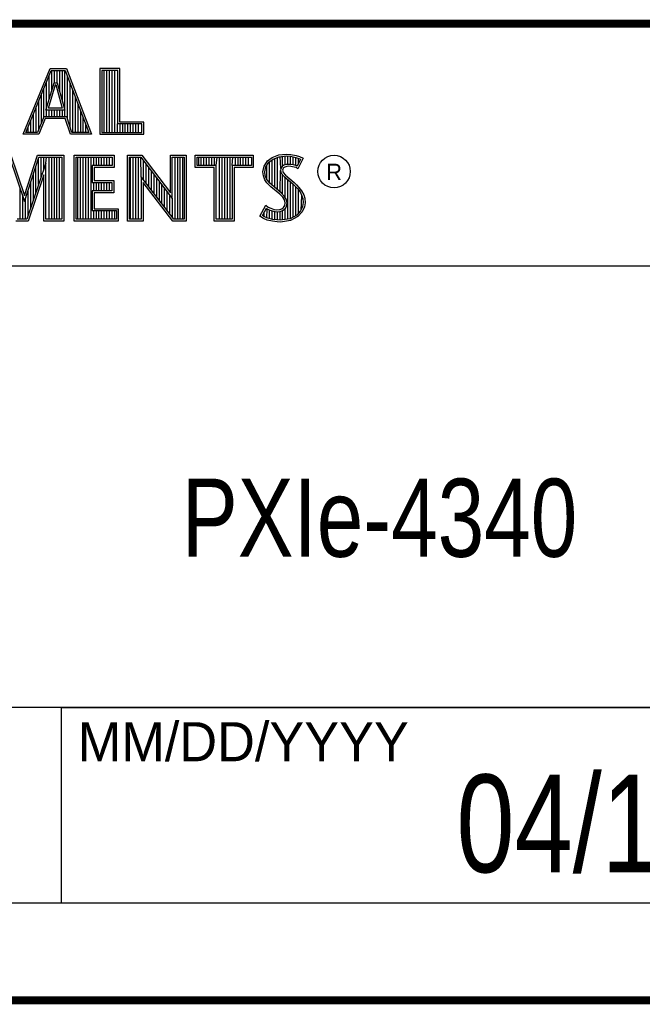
# Model space of a CAD drawing. Header units: inches. Extents: x 0 to 34, y 0 to 22.
# Tile 40 of 43: x 30 to 31.6, y 0.5 to 3. Entities that reach past the tile are written whole.
import ezdxf

# ---------------------------------------------------------------- set-up
doc = ezdxf.new("R2010")
doc.units = ezdxf.units.IN
doc.header["$LTSCALE"] = 1.87
doc.header["$MEASUREMENT"] = 0
doc.layers.get('0').update_dxf_attribs({"linetype": 'CONTINUOUS'})
doc.layers.add('NOTE', color=7, linetype='CONTINUOUS')
doc.styles.get("Standard").update_dxf_attribs({"font": 'txt', "width": 0.8})
doc.styles.add('TEXTSTYLE_2', font='txt')

msp = doc.modelspace()

# ---------------------------------------------------------------- linework, layer by layer
at = {"color": 2, "linetype": 'CONTINUOUS'}
for p, q in [((28.3793, 3.0003), (33.5093, 3.0003)), ((30.0324, 2.7167), (30.1013, 2.8851)), ((30.0397, 2.7216), (30.1045, 2.8802)), ((30.1013, 2.8851), (30.1438, 2.8851)), ((30.1045, 2.8802), (30.1404, 2.8802)), ((30.106, 2.8287), (30.106, 2.8802)), ((30.1127, 2.8486), (30.1127, 2.8802)), ((30.1194, 2.8486), (30.1194, 2.8802)), ((30.1261, 2.8259), (30.1261, 2.8802)), ((30.1328, 2.8013), (30.1328, 2.8802)), ((30.1395, 2.7618), (30.1395, 2.8802)), ((30.1404, 2.8802), (30.2006, 2.7216)), ((30.1438, 2.8851), (30.2077, 2.7167)), ((30.2795, 2.8851), (30.2287, 2.8851)), ((30.2287, 2.8851), (30.2287, 2.7167)), ((30.2747, 2.8802), (30.2336, 2.8802)), ((30.2336, 2.8802), (30.2336, 2.7216)), ((30.2402, 2.7216), (30.2402, 2.8802)), ((30.2469, 2.7216), (30.2469, 2.8802)), ((30.2536, 2.7216), (30.2536, 2.8802)), ((30.2603, 2.7216), (30.2603, 2.8802)), ((30.267, 2.7216), (30.267, 2.8802)), ((30.2747, 2.7432), (30.2747, 2.8802)), ((30.2795, 2.7481), (30.2795, 2.8851)), ((30.0905, 2.7787), (30.1121, 2.8486)), ((30.0925, 2.7618), (30.0925, 2.8509)), ((30.0992, 2.807), (30.0992, 2.8673)), ((30.1121, 2.8486), (30.1199, 2.8486)), ((30.1199, 2.8486), (30.1389, 2.7787)), ((30.1462, 2.7548), (30.1462, 2.8649)), ((30.0858, 2.7618), (30.0858, 2.8345)), ((30.0971, 2.7836), (30.1157, 2.8438)), ((30.1157, 2.8438), (30.1162, 2.8438)), ((30.1162, 2.8438), (30.1325, 2.7836)), ((30.1529, 2.7349), (30.1529, 2.8472)), ((30.1597, 2.7216), (30.1597, 2.8295)), ((30.0724, 2.73), (30.0724, 2.8016)), ((30.0791, 2.7467), (30.0791, 2.818)), ((30.1664, 2.7216), (30.1664, 2.8118)), ((30.0657, 2.7216), (30.0657, 2.7852)), ((30.1389, 2.7787), (30.0905, 2.7787)), ((30.1325, 2.7836), (30.0971, 2.7836)), ((30.0992, 2.7618), (30.0992, 2.7787)), ((30.106, 2.7618), (30.106, 2.7787)), ((30.1127, 2.7618), (30.1127, 2.7787)), ((30.1194, 2.7618), (30.1194, 2.7787)), ((30.1261, 2.7618), (30.1261, 2.7787)), ((30.1328, 2.7618), (30.1328, 2.7787)), ((30.1731, 2.7216), (30.1731, 2.7942)), ((30.1798, 2.7216), (30.1798, 2.7765)), ((30.0523, 2.7216), (30.0523, 2.7524)), ((30.059, 2.7216), (30.059, 2.7688)), ((30.0852, 2.7618), (30.069, 2.7216)), ((30.0885, 2.7569), (30.0723, 2.7167)), ((30.1439, 2.7618), (30.0852, 2.7618)), ((30.1404, 2.7569), (30.0885, 2.7569)), ((30.1539, 2.7167), (30.1404, 2.7569)), ((30.1574, 2.7216), (30.1439, 2.7618)), ((30.1865, 2.7216), (30.1865, 2.7588)), ((30.3412, 2.7481), (30.2795, 2.7481)), ((30.3412, 2.7167), (30.3412, 2.7481)), ((30.0456, 2.7216), (30.0456, 2.7359)), ((30.1932, 2.7216), (30.1932, 2.7411)), ((30.2737, 2.7216), (30.2737, 2.7432)), ((30.3363, 2.7432), (30.2747, 2.7432)), ((30.2805, 2.7216), (30.2805, 2.7432)), ((30.2872, 2.7216), (30.2872, 2.7432)), ((30.2939, 2.7216), (30.2939, 2.7432)), ((30.3006, 2.7216), (30.3006, 2.7432)), ((30.3073, 2.7216), (30.3073, 2.7432)), ((30.314, 2.7216), (30.314, 2.7432)), ((30.3207, 2.7216), (30.3207, 2.7432)), ((30.3274, 2.7216), (30.3274, 2.7432)), ((30.3363, 2.7216), (30.3363, 2.7432)), ((30.0723, 2.7167), (30.0324, 2.7167)), ((30.069, 2.7216), (30.0397, 2.7216)), ((30.2077, 2.7167), (30.1539, 2.7167)), ((30.2006, 2.7216), (30.1574, 2.7216)), ((30.2287, 2.7167), (30.3412, 2.7167)), ((30.2336, 2.7216), (30.3363, 2.7216)), ((29.9975, 2.6584), (30.0362, 2.5443)), ((30.001, 2.6632), (30.0361, 2.5598)), ((30.0361, 2.5598), (30.0693, 2.6632)), ((30.0362, 2.5443), (30.0729, 2.6584)), ((30.0693, 2.6632), (30.1367, 2.6632)), ((30.0721, 2.5879), (30.0721, 2.656)), ((30.0729, 2.6584), (30.1319, 2.6584)), ((30.0788, 2.6077), (30.0788, 2.6584)), ((30.0855, 2.6275), (30.0855, 2.6584)), ((30.0906, 2.6424), (30.0923, 2.6584)), ((30.099, 2.4996), (30.099, 2.6584)), ((30.1057, 2.4996), (30.1057, 2.6584)), ((30.1124, 2.4996), (30.1124, 2.6584)), ((30.1191, 2.4996), (30.1191, 2.6584)), ((30.1258, 2.4996), (30.1258, 2.6584)), ((30.1319, 2.6584), (30.1319, 2.4996)), ((30.1367, 2.6632), (30.1367, 2.4947)), ((30.1633, 2.6632), (30.2653, 2.6632)), ((30.1633, 2.4947), (30.1633, 2.6632)), ((30.1682, 2.6584), (30.2604, 2.6584)), ((30.1682, 2.4996), (30.1682, 2.6584)), ((30.1728, 2.4996), (30.1728, 2.6584)), ((30.1795, 2.4996), (30.1795, 2.6584)), ((30.1862, 2.4996), (30.1862, 2.6584)), ((30.1929, 2.4996), (30.1929, 2.6584)), ((30.1996, 2.4996), (30.1996, 2.6584)), ((30.2064, 2.4996), (30.2064, 2.6584)), ((30.2131, 2.6366), (30.2131, 2.6584)), ((30.2198, 2.6366), (30.2198, 2.6584)), ((30.2265, 2.6366), (30.2265, 2.6584)), ((30.2332, 2.6366), (30.2332, 2.6584)), ((30.2399, 2.6366), (30.2399, 2.6584)), ((30.2466, 2.6366), (30.2466, 2.6584)), ((30.2533, 2.6366), (30.2533, 2.6584)), ((30.2604, 2.6584), (30.2604, 2.6366)), ((30.2653, 2.6632), (30.2653, 2.6318)), ((30.2995, 2.6633), (30.3363, 2.6633)), ((30.2995, 2.4947), (30.2995, 2.6633)), ((30.3044, 2.6584), (30.3339, 2.6584)), ((30.3044, 2.4996), (30.3044, 2.6584)), ((30.307, 2.4996), (30.307, 2.6584)), ((30.3137, 2.4996), (30.3137, 2.6584)), ((30.3204, 2.4996), (30.3204, 2.6584)), ((30.3272, 2.4996), (30.3272, 2.6584)), ((30.3339, 2.6584), (30.4141, 2.5527)), ((30.3343, 2.608), (30.3339, 2.6584)), ((30.3363, 2.6633), (30.4092, 2.5672)), ((30.3406, 2.5998), (30.3406, 2.6496)), ((30.4092, 2.6633), (30.4493, 2.6633)), ((30.4092, 2.5672), (30.4092, 2.6633)), ((30.4141, 2.6584), (30.4444, 2.6584)), ((30.4141, 2.5527), (30.4141, 2.6584)), ((30.4211, 2.4996), (30.4211, 2.6584)), ((30.4278, 2.4996), (30.4278, 2.6584)), ((30.4345, 2.4996), (30.4345, 2.6584)), ((30.4413, 2.4996), (30.4413, 2.6584)), ((30.4444, 2.6584), (30.4444, 2.4996)), ((30.4493, 2.6633), (30.4493, 2.4947)), ((30.4728, 2.6631), (30.6211, 2.6631)), ((30.4728, 2.6317), (30.4728, 2.6631)), ((30.4776, 2.6583), (30.6162, 2.6583)), ((30.4776, 2.6366), (30.4776, 2.6583)), ((30.4815, 2.6366), (30.4815, 2.6583)), ((30.4882, 2.6366), (30.4882, 2.6583)), ((30.495, 2.6366), (30.495, 2.6583)), ((30.5017, 2.6366), (30.5017, 2.6583)), ((30.5084, 2.6366), (30.5084, 2.6583)), ((30.5151, 2.6366), (30.5151, 2.6583)), ((30.5218, 2.6366), (30.5218, 2.6583)), ((30.5263, 2.6366), (30.5285, 2.6583)), ((30.5352, 2.4996), (30.5352, 2.6583)), ((30.5419, 2.4996), (30.5419, 2.6583)), ((30.5486, 2.4996), (30.5486, 2.6583)), ((30.5554, 2.4996), (30.5554, 2.6583)), ((30.5621, 2.4996), (30.5621, 2.6583)), ((30.5676, 2.6366), (30.5688, 2.6583)), ((30.5755, 2.6366), (30.5755, 2.6583)), ((30.5822, 2.6366), (30.5822, 2.6583)), ((30.5889, 2.6366), (30.5889, 2.6583)), ((30.5956, 2.6366), (30.5956, 2.6583)), ((30.6023, 2.6366), (30.6023, 2.6583)), ((30.609, 2.6366), (30.609, 2.6583)), ((30.6162, 2.6583), (30.6162, 2.6366)), ((30.6211, 2.6631), (30.6211, 2.6317)), ((30.6487, 2.6355), (30.6577, 2.6488)), ((30.6577, 2.6488), (30.6695, 2.6575)), ((30.6612, 2.6454), (30.6719, 2.6532)), ((30.6627, 2.5927), (30.6627, 2.6465)), ((30.6695, 2.6575), (30.6863, 2.6642)), ((30.6695, 2.586), (30.6695, 2.6514)), ((30.6719, 2.6532), (30.6875, 2.6594)), ((30.6762, 2.5804), (30.6762, 2.6549)), ((30.6829, 2.5748), (30.6829, 2.6576)), ((30.6863, 2.6642), (30.7049, 2.6662)), ((30.6875, 2.6594), (30.705, 2.6613)), ((30.6917, 2.629), (30.6896, 2.6596)), ((30.6963, 2.635), (30.6963, 2.6604)), ((30.703, 2.6384), (30.703, 2.6611)), ((30.7049, 2.6662), (30.7173, 2.6653)), ((30.705, 2.6613), (30.7166, 2.6605)), ((30.7097, 2.6396), (30.7097, 2.661)), ((30.7164, 2.6396), (30.7164, 2.6605)), ((30.7166, 2.6605), (30.7296, 2.6577)), ((30.7173, 2.6653), (30.7309, 2.6624)), ((30.7231, 2.6385), (30.7231, 2.6591)), ((30.7296, 2.6577), (30.7375, 2.655)), ((30.7299, 2.6368), (30.7299, 2.6576)), ((30.7309, 2.6624), (30.7393, 2.6595)), ((30.742, 2.6529), (30.7333, 2.6355)), ((30.7486, 2.6552), (30.7353, 2.6286)), ((30.7366, 2.642), (30.7366, 2.6553)), ((30.7375, 2.655), (30.742, 2.6529)), ((30.7393, 2.6595), (30.7486, 2.6552)), ((30.0906, 2.6424), (30.0422, 2.4996)), ((30.0654, 2.568), (30.0654, 2.6351)), ((30.0906, 2.4996), (30.0906, 2.6424)), ((30.2604, 2.6366), (30.209, 2.6366)), ((30.209, 2.6366), (30.209, 2.5936)), ((30.2653, 2.6318), (30.2138, 2.6318)), ((30.2138, 2.6318), (30.2138, 2.5985)), ((30.3473, 2.5911), (30.3473, 2.6408)), ((30.354, 2.5824), (30.354, 2.6319)), ((30.3607, 2.5737), (30.3607, 2.6231)), ((30.5214, 2.6317), (30.4728, 2.6317)), ((30.5263, 2.6366), (30.4776, 2.6366)), ((30.5214, 2.4947), (30.5214, 2.6317)), ((30.5263, 2.4996), (30.5263, 2.6366)), ((30.6162, 2.6366), (30.5676, 2.6366)), ((30.5676, 2.6366), (30.5676, 2.4996)), ((30.6211, 2.6317), (30.5724, 2.6317)), ((30.5724, 2.6317), (30.5724, 2.4947)), ((30.6458, 2.621), (30.6487, 2.6355)), ((30.6469, 2.61), (30.6458, 2.621)), ((30.6507, 2.6208), (30.6533, 2.6336)), ((30.6517, 2.6112), (30.6507, 2.6208)), ((30.6533, 2.6336), (30.6612, 2.6454)), ((30.656, 2.5999), (30.656, 2.6377)), ((30.6896, 2.5692), (30.6912, 2.6242)), ((30.6917, 2.629), (30.6912, 2.6242)), ((30.6912, 2.6242), (30.6928, 2.6171)), ((30.6949, 2.634), (30.6917, 2.629)), ((30.6995, 2.6373), (30.6949, 2.634)), ((30.6965, 2.6274), (30.6962, 2.6245)), ((30.6962, 2.6245), (30.6973, 2.6193)), ((30.6985, 2.6306), (30.6965, 2.6274)), ((30.7017, 2.6329), (30.6985, 2.6306)), ((30.7056, 2.6392), (30.6995, 2.6373)), ((30.7066, 2.6344), (30.7017, 2.6329)), ((30.7117, 2.6398), (30.7056, 2.6392)), ((30.7118, 2.6349), (30.7066, 2.6344)), ((30.7179, 2.6395), (30.7117, 2.6398)), ((30.7173, 2.6346), (30.7118, 2.6349)), ((30.726, 2.6329), (30.7173, 2.6346)), ((30.7272, 2.6376), (30.7179, 2.6395)), ((30.7306, 2.6315), (30.726, 2.6329)), ((30.7327, 2.6359), (30.7272, 2.6376)), ((30.7353, 2.6286), (30.7306, 2.6315)), ((30.7333, 2.6355), (30.7327, 2.6359)), ((30.0857, 2.6128), (30.0457, 2.4947)), ((30.0587, 2.5482), (30.0587, 2.6142)), ((30.0857, 2.4947), (30.0857, 2.6128)), ((30.2138, 2.5985), (30.2644, 2.5985)), ((30.2644, 2.5985), (30.2644, 2.5669)), ((30.4177, 2.4996), (30.3343, 2.608)), ((30.3343, 2.608), (30.3343, 2.4996)), ((30.3674, 2.5649), (30.3674, 2.6142)), ((30.3741, 2.5562), (30.3741, 2.6054)), ((30.3809, 2.5475), (30.3809, 2.5966)), ((30.6507, 2.6002), (30.6469, 2.61)), ((30.6559, 2.5927), (30.6507, 2.6002)), ((30.6551, 2.6025), (30.6517, 2.6112)), ((30.6597, 2.5958), (30.6551, 2.6025)), ((30.6637, 2.5918), (30.6597, 2.5958)), ((30.6928, 2.6171), (30.6999, 2.6083)), ((30.6963, 2.563), (30.6963, 2.6128)), ((30.6973, 2.6193), (30.7034, 2.6118)), ((30.6999, 2.6083), (30.7224, 2.5896)), ((30.703, 2.5548), (30.703, 2.6058)), ((30.7034, 2.6118), (30.7257, 2.5932)), ((30.7097, 2.4997), (30.7097, 2.6002)), ((30.0251, 2.4996), (30.0251, 2.5769)), ((30.0453, 2.5086), (30.0453, 2.5724)), ((30.052, 2.5284), (30.052, 2.5933)), ((30.209, 2.5936), (30.2595, 2.5936)), ((30.2595, 2.5718), (30.209, 2.5718)), ((30.209, 2.5718), (30.209, 2.5214)), ((30.2131, 2.5718), (30.2131, 2.5936)), ((30.2198, 2.5718), (30.2198, 2.5936)), ((30.2265, 2.5718), (30.2265, 2.5936)), ((30.2332, 2.5718), (30.2332, 2.5936)), ((30.2399, 2.5718), (30.2399, 2.5936)), ((30.2466, 2.5718), (30.2466, 2.5936)), ((30.2533, 2.5718), (30.2533, 2.5936)), ((30.2595, 2.5936), (30.2595, 2.5718)), ((30.4153, 2.4947), (30.3392, 2.5937)), ((30.3392, 2.5937), (30.3392, 2.4947)), ((30.3876, 2.5388), (30.3876, 2.5877)), ((30.3943, 2.5301), (30.3943, 2.5789)), ((30.6661, 2.5825), (30.6559, 2.5927)), ((30.6694, 2.5861), (30.6637, 2.5918)), ((30.6892, 2.5631), (30.6661, 2.5825)), ((30.6925, 2.5667), (30.6694, 2.5861)), ((30.7164, 2.5006), (30.7164, 2.5946)), ((30.7224, 2.5896), (30.7283, 2.5837)), ((30.7231, 2.5049), (30.7231, 2.5889)), ((30.7257, 2.5932), (30.7318, 2.5872)), ((30.7283, 2.5837), (30.7342, 2.5776)), ((30.7299, 2.5074), (30.7299, 2.5821)), ((30.7318, 2.5872), (30.7379, 2.5808)), ((30.7342, 2.5776), (30.7407, 2.5692)), ((30.7366, 2.5148), (30.7366, 2.5745)), ((30.7379, 2.5808), (30.7448, 2.5718)), ((30.7448, 2.5718), (30.7501, 2.5614)), ((30.0318, 2.4996), (30.0318, 2.5572)), ((30.0386, 2.4996), (30.0386, 2.5515)), ((30.2644, 2.5669), (30.2138, 2.5669)), ((30.2138, 2.5669), (30.2138, 2.5263)), ((30.401, 2.5213), (30.401, 2.57)), ((30.4077, 2.5126), (30.4077, 2.5612)), ((30.4144, 2.5039), (30.4144, 2.5523)), ((30.6968, 2.5556), (30.6892, 2.5631)), ((30.7006, 2.5587), (30.6925, 2.5667)), ((30.7011, 2.5487), (30.6968, 2.5556)), ((30.7056, 2.5506), (30.7006, 2.5587)), ((30.7031, 2.5414), (30.7011, 2.5487)), ((30.7081, 2.5416), (30.7056, 2.5506)), ((30.7407, 2.5692), (30.7455, 2.5596)), ((30.7433, 2.5222), (30.7455, 2.5596)), ((30.7455, 2.5596), (30.7478, 2.5521)), ((30.7478, 2.5521), (30.7486, 2.5419)), ((30.7501, 2.5614), (30.7527, 2.553)), ((30.7527, 2.553), (30.7535, 2.5417)), ((30.209, 2.5214), (30.271, 2.5214)), ((30.2131, 2.4996), (30.2131, 2.5214)), ((30.2138, 2.5263), (30.2759, 2.5263)), ((30.2198, 2.4996), (30.2198, 2.5214)), ((30.2265, 2.4996), (30.2265, 2.5214)), ((30.2332, 2.4996), (30.2332, 2.5214)), ((30.2399, 2.4996), (30.2399, 2.5214)), ((30.2466, 2.4996), (30.2466, 2.5214)), ((30.2533, 2.4996), (30.2533, 2.5214)), ((30.26, 2.4996), (30.26, 2.5214)), ((30.2668, 2.4996), (30.2668, 2.5214)), ((30.271, 2.5214), (30.271, 2.4996)), ((30.2759, 2.5263), (30.2759, 2.4947)), ((30.638, 2.5073), (30.653, 2.535)), ((30.6444, 2.5088), (30.6547, 2.5278)), ((30.653, 2.535), (30.6594, 2.5304)), ((30.6547, 2.5278), (30.6569, 2.5262)), ((30.656, 2.5023), (30.6569, 2.5262)), ((30.6569, 2.5262), (30.6639, 2.5227)), ((30.6594, 2.5304), (30.6658, 2.5272)), ((30.6627, 2.5008), (30.6627, 2.5231)), ((30.6639, 2.5227), (30.6731, 2.5196)), ((30.6658, 2.5272), (30.6742, 2.5243)), ((30.6695, 2.4993), (30.6695, 2.5208)), ((30.6742, 2.5243), (30.6817, 2.5235)), ((30.6817, 2.5235), (30.6887, 2.524)), ((30.6887, 2.524), (30.6939, 2.5261)), ((30.6898, 2.5192), (30.6962, 2.5217)), ((30.6939, 2.5261), (30.6988, 2.5295)), ((30.6962, 2.5217), (30.7024, 2.5261)), ((30.6963, 2.4979), (30.6963, 2.5218)), ((30.6988, 2.5295), (30.7017, 2.5342)), ((30.7017, 2.5342), (30.7031, 2.5414)), ((30.7024, 2.5261), (30.7063, 2.5323)), ((30.703, 2.4988), (30.703, 2.5266)), ((30.7063, 2.5323), (30.7081, 2.5416)), ((30.7421, 2.521), (30.7322, 2.51)), ((30.7471, 2.5321), (30.7421, 2.521)), ((30.7518, 2.5307), (30.7463, 2.5183)), ((30.7486, 2.5419), (30.7471, 2.5321)), ((30.7535, 2.5417), (30.7518, 2.5307)), ((30.0422, 2.4996), (30.0169, 2.4996)), ((30.1319, 2.4996), (30.0906, 2.4996)), ((30.271, 2.4996), (30.1682, 2.4996)), ((30.3343, 2.4996), (30.3044, 2.4996)), ((30.4444, 2.4996), (30.4177, 2.4996)), ((30.5676, 2.4996), (30.5263, 2.4996)), ((30.6475, 2.5009), (30.638, 2.5073)), ((30.6498, 2.5052), (30.6444, 2.5088)), ((30.6568, 2.4971), (30.6475, 2.5009)), ((30.6493, 2.5054), (30.6493, 2.518)), ((30.6582, 2.5018), (30.6498, 2.5052)), ((30.6704, 2.4942), (30.6568, 2.4971)), ((30.6713, 2.499), (30.6582, 2.5018)), ((30.6824, 2.4974), (30.6713, 2.499)), ((30.6731, 2.5196), (30.6816, 2.5186)), ((30.6762, 2.4983), (30.6762, 2.5192)), ((30.6816, 2.5186), (30.6898, 2.5192)), ((30.6902, 2.4971), (30.6824, 2.4974)), ((30.6829, 2.4973), (30.6829, 2.5184)), ((30.6896, 2.497), (30.6896, 2.5192)), ((30.7152, 2.5004), (30.6902, 2.4971)), ((30.7167, 2.4957), (30.6904, 2.4922)), ((30.7322, 2.51), (30.7152, 2.5004)), ((30.7353, 2.5061), (30.7167, 2.4957)), ((30.7463, 2.5183), (30.7353, 2.5061)), ((30.0457, 2.4947), (30.0135, 2.4947)), ((30.1367, 2.4947), (30.0857, 2.4947)), ((30.2759, 2.4947), (30.1633, 2.4947)), ((30.3392, 2.4947), (30.2995, 2.4947)), ((30.4493, 2.4947), (30.4153, 2.4947)), ((30.5724, 2.4947), (30.5214, 2.4947)), ((30.682, 2.4925), (30.6704, 2.4942)), ((30.6904, 2.4922), (30.682, 2.4925)), ((28.7231, 2.38), (33.5, 2.38)), ((28.3793, 1.2503), (33.5093, 1.2503)), ((30.13, 1.2499), (33.49, 1.2499)), ((30.13, 1.2499), (30.13, 0.7499)), ((28.38, 0.75), (33.5, 0.75)), ((30.13, 0.7499), (33.49, 0.7499))]:
    msp.add_line(p, q, dxfattribs=at)
at = {"color": 7, "linetype": 'CONTINUOUS', "const_width": 0.02}
for points in [[(25.58, 3), (33.5, 3)], [(0.5, 0.5), (33.5, 0.5)]]:
    msp.add_lwpolyline(points, dxfattribs=at)
at = {"color": 2, "linetype": 'CONTINUOUS'}
msp.add_circle((30.8277, 2.6214), 0.0416, dxfattribs=at)

# ---------------------------------------------------------------- texts
at = {"color": 2, "linetype": 'CONTINUOUS', "attachment_point": 1, "line_spacing_factor": 0.9, "style": 'TEXTSTYLE_2'}
for s, insert, char_height, width in [('R', (30.8076, 2.6413), 0.042, 0.041979), ('MM/DD/YYYY', (30.1721, 1.2121), 0.1, 1)]:
    msp.add_mtext(s, dxfattribs=dict(at, insert=insert, char_height=char_height, width=width))
at = {"layer": 'NOTE', "color": 7, "linetype": 'CONTINUOUS', "attachment_point": 2, "line_spacing_factor": 0.9}
for s, insert, char_height, width in [('PXIe-4340', (30.9443, 1.8353), 0.2, 1.44), ('04/17/2016', (31.81, 1.078), 0.25, 2)]:
    msp.add_mtext(s, dxfattribs=dict(at, insert=insert, char_height=char_height, width=width))

doc.saveas('drawing.dxf')
